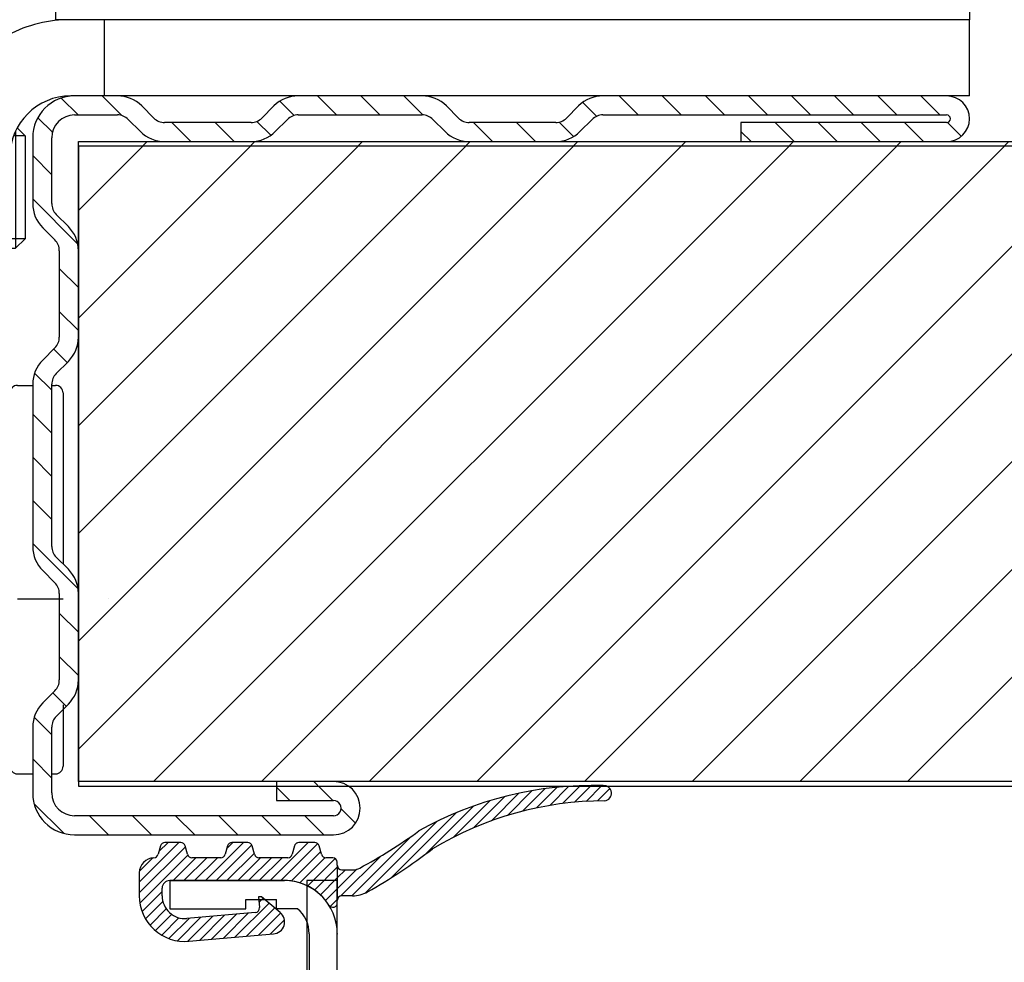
# Model space of a CAD drawing. Header units: millimetres. Extents: x 22865 to 60762, y -18816 to 15611.
# Tile 243 of 256: x 36242.13 to 36248.6, y 5357.52 to 5363.71. Entities that reach past the tile are written whole.
import ezdxf

# ---------------------------------------------------------------- set-up
doc = ezdxf.new("R2010")
doc.units = ezdxf.units.MM
doc.linetypes.add('CENTER_3', pattern=[22, 13, -3, 3, -3])
doc.linetypes.add('PHANTOM', pattern=[13, 10, -1, 0, -1, 0, -1])
for name, color, linetype in [('1', 7, 'Continuous'), ('A_ACHSEN', 7, 'Continuous'), ('A_COSMETICS', 7, 'Continuous'), ('A_RUNDUNGEN', 7, 'Continuous'), ('bramy przemyslowe', 5, 'Continuous'), ('BRO0010102185_PBL3', 7, 'Continuous'), ('BRO0010102342_PBL4', 7, 'Continuous'), ('BRO0010102390_PBL0', 7, 'Continuous'), ('DIN_912-M8X20_PBL1', 7, 'Continuous'), ('WYMIARY', 6, 'Continuous')]:
    doc.layers.add(name, color=color, linetype=linetype)
doc.styles.add('1-100', font='simplex.shx', dxfattribs={"width": 0.8, "height": 15})
doc.dimstyles.new('1-100', dxfattribs={"dimscale": 0.5, "dimtxt": 100, "dimasz": 1, "dimexe": 0.18, "dimexo": 0.0625, "dimgap": 5, "dimtad": 1, "dimdec": 1, "dimzin": 0, "dimdsep": 46, "dimtxsty": '1-100', "dimblk1": 'K', "dimblk2": 'K', "dimsah": 1, "dimcen": 0.09, "dimse1": 1, "dimse2": 1, "dimadec": 0, "dimazin": 0, "dimtfac": 1, "dimtdec": 1, "dimtofl": 0, "dimtmove": 0, "dimatfit": 3, "dimldrblk": 'K', "dimfxl": 0, "dimtolj": 1, "dimtzin": 0, "dimarcsym": 0})
pattern_1 = [(45, (0, 0), (-0.3535533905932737, 0.3535533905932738), [])]

# ---------------------------------------------------------------- blocks, each defined once
blk = doc.blocks.new('K')
for p, q in [((0, -19.11411989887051), (0, 19.11411989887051)), ((-19.11411989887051, 0), (19.11411989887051, 0))]:
    blk.add_line(p, q)
blk.add_circle((0, 0), 2.016107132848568)
blk = doc.blocks.new('*D791')
at = {"layer": 'WYMIARY', "color": 0, "lineweight": -2}
blk.add_line((36244.71645047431, 5384.614779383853), (36593.71645047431, 5384.614779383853), dxfattribs=at)
at = {"layer": 'WYMIARY', "color": 0, "linetype": 'ByBlock', "lineweight": -2, "xscale": 0.5, "yscale": 0.5, "zscale": 0.5, "rotation": 180}
blk.add_blockref('K', (36244.21645047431, 5384.614779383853), dxfattribs=at)
at = {"layer": 'WYMIARY', "color": 0, "linetype": 'ByBlock', "lineweight": -2, "xscale": 0.5, "yscale": 0.5, "zscale": 0.5}
blk.add_blockref('K', (36594.21645047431, 5384.614779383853), dxfattribs=at)
at = {"layer": 'WYMIARY', "color": 0, "insert": (36390.6051721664, 5394.614779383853), "char_height": 15, "attachment_point": 5, "style": '1-100'}
blk.add_mtext('\\A1;350.0', dxfattribs=at)
blk = doc.blocks.new('AS001-Aufsetzstück', base_point=(8795.809777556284, 7791.250453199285))
at = {"layer": 'BRO0010102185_PBL3', "color": 2, "linetype": 'Continuous'}
for p, q in [((9043.19311511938, 6887.916285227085), (8984.19311511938, 6887.916285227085)), ((8986.409929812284, 6882.916285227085), (8986.409929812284, 6887.916285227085)), ((9043.19311511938, 6882.916285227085), (9043.19311511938, 6887.916285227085)), ((8975.19311511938, 6886.916285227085), (8980.19311511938, 6886.916285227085)), ((8975.19311511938, 6834.416285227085), (8975.19311511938, 6886.916285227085)), ((8980.19311511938, 6834.416285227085), (8980.19311511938, 6886.916285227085)), ((9043.19311511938, 6882.916285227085), (8984.19311511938, 6882.916285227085)), ((8975.19311511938, 6856.416285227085), (8980.19311511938, 6856.416285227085)), ((8980.19311511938, 6834.416285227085), (8975.19311511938, 6834.416285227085))]:
    blk.add_line(p, q, dxfattribs=at)
for radius, end in [(9, 117.2218212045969), (4, 180)]:
    blk.add_arc((8984.19311511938, 6878.916285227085), radius, 90, end, dxfattribs=at)
at = {"layer": 'BRO0010102342_PBL4', "color": 2, "linetype": 'Continuous'}
for p, q in [((8980.69311511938, 6863.916285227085), (8981.69311511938, 6863.916285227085)), ((8982.94311511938, 6863.916285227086), (8983.19311511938, 6863.916285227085)), ((8983.69311511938, 6863.416151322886), (8983.69311511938, 6852.184085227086)), ((8945.693115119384, 6857.666285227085), (8946.693115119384, 6858.666285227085)), ((8946.693115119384, 6841.166285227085), (8946.693115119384, 6858.666285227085)), ((8946.993115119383, 6858.666285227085), (8946.693115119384, 6858.666285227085)), ((8952.086892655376, 6858.666285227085), (8950.993115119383, 6858.666285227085)), ((8975.19311511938, 6858.666285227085), (8972.89264453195, 6858.666285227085)), ((8945.693115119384, 6842.166285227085), (8945.693115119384, 6857.666285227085)), ((8983.69311511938, 6842.948485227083), (8983.69311511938, 6838.916285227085)), ((8945.693115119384, 6842.166285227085), (8946.693115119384, 6841.166285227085)), ((8946.993115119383, 6841.166285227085), (8946.693115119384, 6841.166285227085)), ((8952.086892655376, 6841.166285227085), (8950.993115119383, 6841.166285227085)), ((8975.19311511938, 6841.166285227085), (8972.89264453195, 6841.166285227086)), ((8980.69311511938, 6838.416285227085), (8981.69311511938, 6838.416285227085)), ((8982.94311511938, 6838.416285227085), (8983.19311511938, 6838.416285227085))]:
    blk.add_line(p, q, dxfattribs=at)
at = {"layer": 'BRO0010102342_PBL4', "color": 2, "linetype": 'CENTER_3'}
blk.add_line((8942.693115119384, 6849.916285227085), (8986.69311511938, 6849.916285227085), dxfattribs=at)
at = {"layer": 'BRO0010102342_PBL4', "color": 2, "linetype": 'Continuous'}
for centre, start, end in [((8980.69311511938, 6863.416285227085), 90, 180), ((8983.19311511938, 6863.416285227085), 0, 90), ((8980.69311511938, 6838.916285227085), 180, 270), ((8983.19311511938, 6838.916285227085), 270, 0)]:
    blk.add_arc(centre, 0.5, start, end, dxfattribs=at)
for points in [[(8946.993115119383, 6858.666285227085), (8947.28499763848, 6858.604110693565), (8947.578917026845, 6858.551240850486), (8948.283621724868, 6858.46434177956), (8948.993080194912, 6858.434647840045), (8949.702555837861, 6858.464337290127), (8950.40727783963, 6858.551234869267), (8950.701215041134, 6858.604107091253), (8950.993115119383, 6858.666285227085)], [(8950.993115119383, 6841.166285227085), (8950.70121364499, 6841.228463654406), (8950.407275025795, 6841.281336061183), (8949.702550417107, 6841.368233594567), (8948.993072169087, 6841.397922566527), (8948.283615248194, 6841.368228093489), (8947.578912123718, 6841.281328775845), (8947.284995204, 6841.228459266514), (8946.993115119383, 6841.166285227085)]]:
    blk.add_spline(points, degree=3, dxfattribs=at)
at = {"layer": 'BRO0010102390_PBL0', "color": 2, "linetype": 'CENTER_3'}
blk.add_line((8975.19311511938, 6886.416285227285), (8975.19311511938, 6867.416285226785), dxfattribs=at)
at = {"layer": 'BRO0010102390_PBL0', "color": 2, "linetype": 'Continuous'}
for p, q in [((8964.586892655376, 6883.416285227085), (8974.893115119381, 6883.416285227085)), ((8974.893115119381, 6883.416285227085), (8974.893115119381, 6870.416285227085)), ((8974.89311512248, 6883.416285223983), (8975.193115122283, 6883.116285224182)), ((8974.89311512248, 6870.416285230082), (8975.193115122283, 6870.716285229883)), ((8972.807920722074, 6870.416285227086), (8974.893115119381, 6870.416285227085))]:
    blk.add_line(p, q, dxfattribs=at)
at = {"layer": 'DIN_912-M8X20_PBL1', "color": 2, "linetype": 'Continuous'}
for p, q in [((8953.193115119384, 6882.616285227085), (8953.993115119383, 6883.416285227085)), ((8953.993115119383, 6883.416285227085), (8953.993115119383, 6870.416285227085)), ((8953.993115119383, 6883.416285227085), (8964.586892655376, 6883.416285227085)), ((8953.193115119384, 6882.616285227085), (8953.193115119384, 6871.216285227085)), ((8981.19311511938, 6880.291285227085), (8980.671548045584, 6880.812852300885)), ((8981.19311511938, 6880.291285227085), (8980.438631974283, 6880.291285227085)), ((8980.56811511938, 6880.606211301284), (8980.56811511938, 6872.916285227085)), ((8981.19311511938, 6880.291285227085), (8981.19311511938, 6873.541285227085)), ((8981.19311511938, 6873.541285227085), (8980.19311511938, 6873.541285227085)), ((8981.19311511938, 6873.541285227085), (8980.56811511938, 6872.916285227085)), ((8980.19311511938, 6872.916285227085), (8980.56811511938, 6872.916285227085)), ((8953.193115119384, 6871.216285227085), (8953.993115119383, 6870.416285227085)), ((8953.993115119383, 6870.416285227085), (8954.472087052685, 6870.416285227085))]:
    blk.add_line(p, q, dxfattribs=at)
blk = doc.blocks.new('Zarge-135', base_point=(5874.240130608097, 5619.23456912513))
at = {"color": 2, "linetype": 'Continuous'}
for p, q in [((6058.706415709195, 4662.19330238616), (6058.706415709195, 4660.343302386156)), ((6066.206415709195, 4662.19330238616), (6058.706415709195, 4662.19330238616)), ((6063.706415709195, 4660.943302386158), (6065.706415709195, 4660.943302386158)), ((6063.706415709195, 4660.343302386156), (6063.706415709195, 4660.943302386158)), ((6065.706415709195, 4660.343302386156), (6065.706415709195, 4660.943302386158)), ((6058.706415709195, 4660.343302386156), (6063.706415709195, 4660.343302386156)), ((6067.08482058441, 4660.343302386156), (6065.706415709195, 4660.343302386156)), ((6067.856415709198, 4658.69330238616), (6067.856415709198, 4646.19330238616)), ((6069.706415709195, 4645.69330238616), (6069.706415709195, 4658.69330238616))]:
    blk.add_line(p, q, dxfattribs=at)
for centre, radius, end in [((6066.206415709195, 4658.69330238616), 3.5, 90), ((6065.706415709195, 4658.69330238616), 2.150000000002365, 50.12472264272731)]:
    blk.add_arc(centre, radius, 0, end, dxfattribs=at)
at = {"color": 2}
for p in [(6066.206415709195, 4662.19330238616), (6069.706415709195, 4658.69330238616)]:
    blk.add_point(p, dxfattribs=at)
blk = doc.blocks.new('HG084-Seitendichtung', base_point=(5685.07024304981, 5375.708528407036))
at = {"linetype": 'Continuous'}
h = blk.add_hatch(dxfattribs=at)
h.set_pattern_fill('_USER', color=2, scale=0.5, angle=45, pattern_type=0)
h.set_pattern_definition(pattern_1)
edge = h.paths.add_edge_path()
edge.add_arc((6067.186613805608, 4664.393302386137), 0.2999999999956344, 90, 165.000000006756)
edge.add_line((6066.896836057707, 4664.470948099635), (6066.748046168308, 4663.915656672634))
edge.add_arc((6066.458268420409, 4663.993302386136), 0.3000000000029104, 269.9999999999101, 345.00000000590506, ccw=False)
edge.add_line((6066.458268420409, 4663.693302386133), (6064.554562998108, 4663.693302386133))
edge.add_arc((6064.554562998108, 4663.993302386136), 0.3000000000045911, 194.999999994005, 270, ccw=False)
edge.add_line((6064.264785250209, 4663.915656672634), (6064.115995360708, 4664.470948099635))
edge.add_arc((6063.826217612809, 4664.393302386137), 0.3000000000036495, 14.99999999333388, 89.99999999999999)
edge.add_line((6063.826217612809, 4664.693302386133), (6062.786613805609, 4664.693302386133))
edge.add_arc((6062.786613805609, 4664.393302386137), 0.2999999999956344, 90, 165.0000000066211)
edge.add_line((6062.49683605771, 4664.470948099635), (6062.348046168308, 4663.915656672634))
edge.add_arc((6062.058268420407, 4663.993302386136), 0.3000000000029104, 269.99999999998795, 345.00000000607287, ccw=False)
edge.add_line((6062.058268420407, 4663.693302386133), (6060.154562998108, 4663.693302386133))
edge.add_arc((6060.154562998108, 4663.993302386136), 0.3000000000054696, 194.99999999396, 270, ccw=False)
edge.add_line((6059.864785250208, 4663.915656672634), (6059.715995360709, 4664.470948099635))
edge.add_arc((6059.42621761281, 4664.393302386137), 0.300000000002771, 14.99999999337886, 90)
edge.add_line((6059.42621761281, 4664.693302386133), (6058.386613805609, 4664.693302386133))
edge.add_arc((6058.386613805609, 4664.393302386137), 0.2999999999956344, 90, 165.000000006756)
edge.add_line((6058.096836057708, 4664.470948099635), (6057.947804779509, 4663.914755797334))
edge.add_arc((6057.658027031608, 4663.992401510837), 0.2999999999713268, 272.1331596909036, 345.0000000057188, ccw=False)
edge.add_arc((6057.706415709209, 4662.693302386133), 1.000000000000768, 92.13315969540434, 180)
edge.add_line((6056.706415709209, 4662.693302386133), (6056.706415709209, 4661.193302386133))
edge.add_arc((6059.706415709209, 4661.193302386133), 3, 180, 275.0000000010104)
edge.add_line((6059.967882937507, 4658.204718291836), (6065.515321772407, 4658.690056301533))
edge.add_arc((6065.445597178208, 4659.487012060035), 0.800000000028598, 274.999999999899, 49.99999999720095)
edge.add_line((6065.959827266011, 4660.099847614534), (6064.730967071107, 4661.130983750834))
edge.add_line((6064.730967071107, 4661.130983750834), (6064.531728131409, 4661.113552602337))
edge.add_line((6064.531728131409, 4661.113552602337), (6064.592737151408, 4660.416216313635))
edge.add_arc((6064.293878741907, 4660.390069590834), 0.3000000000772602, 275.0000000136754, 4.999999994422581, ccw=False)
edge.add_line((6064.320025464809, 4660.091211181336), (6059.837149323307, 4659.699010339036))
edge.add_arc((6059.706415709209, 4661.193302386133), 1.5, 179.9999999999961, 274.999999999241, ccw=False)
edge.add_line((6058.206415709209, 4661.193302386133), (6058.206415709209, 4661.693302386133))
edge.add_arc((6058.706415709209, 4661.693302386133), 0.5, 90, 180, ccw=False)
edge.add_line((6058.706415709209, 4662.193302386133), (6066.206415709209, 4662.193302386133))
edge.add_arc((6066.206415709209, 4658.693302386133), 3.500000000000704, 32.6368975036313, 90, ccw=False)
edge.add_arc((6069.406415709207, 4660.742692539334), 0.3000000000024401, 212.636897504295, 0)
edge.add_line((6069.706415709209, 4660.742692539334), (6069.706415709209, 4660.893302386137))
edge.add_line((6069.706415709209, 4660.893302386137), (6069.706415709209, 4663.193302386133))
edge.add_line((6069.706415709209, 4663.193302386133), (6069.706415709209, 4663.393302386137))
edge.add_arc((6069.406415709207, 4663.393302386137), 0.3000000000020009, 0, 90)
edge.add_line((6069.406415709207, 4663.693302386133), (6068.954562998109, 4663.693302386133))
edge.add_arc((6068.954562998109, 4663.993302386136), 0.3000000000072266, 194.9999999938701, 270, ccw=False)
edge.add_line((6068.664785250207, 4663.915656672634), (6068.515995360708, 4664.470948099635))
edge.add_arc((6068.226217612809, 4664.393302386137), 0.3000000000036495, 14.99999999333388, 89.99999999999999)
edge.add_line((6068.226217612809, 4664.693302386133), (6067.186613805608, 4664.693302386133))
at = {"layer": '1', "linetype": 'Continuous'}
h = blk.add_hatch(dxfattribs=at)
h.set_pattern_fill('_USER', color=2, scale=0.5, angle=45, pattern_type=0)
h.set_pattern_definition(pattern_1)
edge = h.paths.add_edge_path()
edge.add_arc((6087.206415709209, 4667.922913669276), 0.4999999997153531, 277.0050837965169, 94.76483495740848, ccw=False)
edge.add_arc((6087.316130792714, 4645.358527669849), 22.06817214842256, 90.12653476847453, 120.9646809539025)
edge.add_arc((6055.102740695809, 4691.131185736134), 33.99999999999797, 299.183932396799, 307.84322998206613, ccw=False)
edge.add_arc((6070.706415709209, 4663.193302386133), 2, 270.00000000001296, 299.18393239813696, ccw=False)
edge.add_line((6070.706415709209, 4661.193302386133), (6070.006415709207, 4661.193302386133))
edge.add_arc((6070.006415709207, 4660.893302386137), 0.2999999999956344, 90, 180)
edge.add_line((6069.706415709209, 4660.893302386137), (6069.706415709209, 4663.193302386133))
edge.add_arc((6070.006415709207, 4663.193302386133), 0.2999999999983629, 180, 270)
edge.add_line((6070.006415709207, 4662.893302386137), (6070.706415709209, 4662.893302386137))
edge.add_arc((6070.706415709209, 4663.893302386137), 1, 270, 298.2425465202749)
edge.add_arc((6055.090648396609, 4692.964728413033), 33.99999999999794, 298.2425465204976, 305.9710407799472)
edge.add_arc((6086.43633114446, 4645.264323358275), 23.16832017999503, 88.19797872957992, 119.40418455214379, ccw=False)
at = {"color": 2, "linetype": 'Continuous'}
for p, q in [((6056.706415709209, 4662.693302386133), (6056.706415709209, 4661.193302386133)), ((6058.706415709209, 4662.193302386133), (6066.206415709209, 4662.193302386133)), ((6058.206415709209, 4661.193302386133), (6058.206415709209, 4661.693302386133)), ((6064.730967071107, 4661.130983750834), (6064.531728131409, 4661.113552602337)), ((6064.531728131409, 4661.113552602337), (6064.592737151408, 4660.416216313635)), ((6065.959827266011, 4660.099847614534), (6064.730967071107, 4661.130983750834)), ((6064.320025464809, 4660.091211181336), (6059.837149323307, 4659.699010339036)), ((6059.967882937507, 4658.204718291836), (6065.515321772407, 4658.690056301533))]:
    blk.add_line(p, q, dxfattribs=at)
for centre, radius, start, end in [((6058.706415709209, 4661.693302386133), 0.5, 90, 180), ((6066.206415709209, 4658.693302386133), 3.500000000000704, 32.63689750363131, 90), ((6059.706415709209, 4661.193302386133), 3, 180, 275.0000000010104), ((6059.706415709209, 4661.193302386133), 1.5, 180, 274.9999999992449), ((6069.406415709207, 4660.742692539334), 0.3000000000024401, 212.636897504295, 0), ((6064.293878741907, 4660.390069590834), 0.3000000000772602, 275.0000000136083, 4.999999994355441), ((6065.445597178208, 4659.487012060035), 0.800000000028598, 274.999999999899, 49.99999999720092)]:
    blk.add_arc(centre, radius, start, end, dxfattribs=at)
at = {"layer": '1', "color": 2, "linetype": 'Continuous'}
for centre, radius, start, end in [((6086.43633114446, 4645.264323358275), 23.16832017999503, 88.19797872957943, 119.4041845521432), ((6087.206415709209, 4667.922913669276), 0.4999999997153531, 277.0050837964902, 94.76483495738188), ((6087.316130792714, 4645.358527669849), 22.06817214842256, 90.12653476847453, 120.9646809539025)]:
    blk.add_arc(centre, radius, start, end, dxfattribs=at)
at = {"layer": 'A_ACHSEN', "color": 2, "linetype": 'Continuous'}
for p, q in [((6070.006415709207, 4662.893302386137), (6070.706415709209, 4662.893302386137)), ((6070.706415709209, 4661.193302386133), (6070.006415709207, 4661.193302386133)), ((6069.706415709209, 4660.742692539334), (6069.706415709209, 4660.893302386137))]:
    blk.add_line(p, q, dxfattribs=at)
for centre, radius, start, end in [((6055.090648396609, 4692.964728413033), 33.99999999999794, 298.2425465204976, 305.9710407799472), ((6055.102740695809, 4691.131185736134), 33.99999999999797, 299.1839323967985, 307.8432299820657), ((6070.006415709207, 4663.193302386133), 0.2999999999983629, 180, 270), ((6070.006415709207, 4660.893302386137), 0.2999999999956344, 90, 180), ((6070.706415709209, 4663.193302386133), 2, 270, 299.1839323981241)]:
    blk.add_arc(centre, radius, start, end, dxfattribs=at)
at = {"layer": 'A_COSMETICS', "color": 2, "linetype": 'Continuous'}
blk.add_line((6069.706415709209, 4663.193302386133), (6069.706415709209, 4660.893302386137), dxfattribs=at)
blk.add_arc((6070.706415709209, 4663.893302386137), 1, 270, 298.2425465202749, dxfattribs=at)
at = {"layer": 'A_RUNDUNGEN', "color": 2, "linetype": 'Continuous'}
for p, q in [((6058.096836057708, 4664.470948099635), (6057.947804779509, 4663.914755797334)), ((6059.42621761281, 4664.693302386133), (6058.386613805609, 4664.693302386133)), ((6059.864785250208, 4663.915656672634), (6059.715995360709, 4664.470948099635)), ((6062.49683605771, 4664.470948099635), (6062.348046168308, 4663.915656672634)), ((6063.826217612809, 4664.693302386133), (6062.786613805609, 4664.693302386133)), ((6064.264785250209, 4663.915656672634), (6064.115995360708, 4664.470948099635)), ((6066.896836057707, 4664.470948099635), (6066.748046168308, 4663.915656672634)), ((6068.226217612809, 4664.693302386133), (6067.186613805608, 4664.693302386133)), ((6068.664785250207, 4663.915656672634), (6068.515995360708, 4664.470948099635)), ((6062.058268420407, 4663.693302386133), (6060.154562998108, 4663.693302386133)), ((6066.458268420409, 4663.693302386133), (6064.554562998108, 4663.693302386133)), ((6069.406415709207, 4663.693302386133), (6068.954562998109, 4663.693302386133)), ((6069.706415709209, 4663.193302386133), (6069.706415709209, 4663.393302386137))]:
    blk.add_line(p, q, dxfattribs=at)
for centre, radius, start, end in [((6058.386613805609, 4664.393302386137), 0.2999999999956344, 90, 165.000000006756), ((6059.42621761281, 4664.393302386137), 0.300000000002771, 14.99999999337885, 90), ((6062.786613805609, 4664.393302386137), 0.2999999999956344, 90, 165.0000000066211), ((6063.826217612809, 4664.393302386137), 0.3000000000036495, 14.99999999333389, 90), ((6067.186613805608, 4664.393302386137), 0.2999999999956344, 90, 165.000000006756), ((6068.226217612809, 4664.393302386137), 0.3000000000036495, 14.99999999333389, 90), ((6057.706415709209, 4662.693302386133), 1.000000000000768, 92.13315969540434, 180), ((6057.658027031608, 4663.992401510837), 0.2999999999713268, 272.1331596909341, 345.0000000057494), ((6060.154562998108, 4663.993302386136), 0.3000000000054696, 194.99999999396, 270), ((6062.058268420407, 4663.993302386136), 0.3000000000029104, 270, 345.0000000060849), ((6064.554562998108, 4663.993302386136), 0.3000000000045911, 194.999999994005, 270), ((6066.458268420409, 4663.993302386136), 0.3000000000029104, 270, 345.000000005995), ((6068.954562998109, 4663.993302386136), 0.3000000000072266, 194.9999999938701, 270), ((6069.406415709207, 4663.393302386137), 0.3000000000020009, 0, 90)]:
    blk.add_arc(centre, radius, start, end, dxfattribs=at)
blk = doc.blocks.new('Zargenquerschnitt_IND60', base_point=(5674.718100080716, 5506.595076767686))
for name, p in [('Zarge-135', (6586.440130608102, 5715.834569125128)), ('HG084-Seitendichtung', (6397.270243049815, 5472.308528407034))]:
    blk.add_blockref(name, p)
blk = doc.blocks.new('RH028-Rollenhalter_____Industrietore_30', base_point=(3877.937896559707, 1046.903449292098))
at = {"layer": '1', "color": 2, "linetype": 'Continuous'}
for p, q in [((6034.492129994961, 564.0082024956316), (6094.492129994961, 564.0082024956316)), ((6034.492129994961, 564.0082024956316), (6034.492129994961, 542.4582024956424)), ((6094.492129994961, 564.0082024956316), (6094.492129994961, 542.4582024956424)), ((6094.492129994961, 544.908202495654), (6034.492129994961, 544.908202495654)), ((6094.492129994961, 542.4582024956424), (6034.492129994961, 542.4582024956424))]:
    blk.add_line(p, q, dxfattribs=at)
at = {"layer": '1', "color": 2, "linetype": 'PHANTOM'}
blk.add_line((6096.492129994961, 554.4582024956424), (6032.492129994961, 554.4582024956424), dxfattribs=at)
blk = doc.blocks.new('Laufrolle', base_point=(7543.918858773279, 4508.193302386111))
blk.add_blockref('RH028-Rollenhalter_____Industrietore_30', (3894.652182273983, 5223.138549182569))
blk = doc.blocks.new('feste-Laufrolle', base_point=(7466.729115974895, 4427.190187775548))
at = {"layer": '1'}
blk.add_blockref('Laufrolle', (7543.918858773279, 4508.193302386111), dxfattribs=at)
blk = doc.blocks.new('Endwinkel-Profil', base_point=(58048.38294622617, -47824.03092419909))
at = {"layer": '1', "linetype": 'Continuous'}
h = blk.add_hatch(dxfattribs=at)
h.set_pattern_fill('CUSTOM0', color=2, scale=2, angle=135, pattern_type=2)
h.set_pattern_definition([(135, (1.818989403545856e-12, 3.637978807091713e-12), (-2.220446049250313e-16, -2.82842712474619), [])])
edge = h.paths.add_edge_path()
edge.add_arc((30721.84732859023, -23327.40612161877), 0.999995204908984, 180.0006632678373, 225.0006632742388)
edge.add_line((30721.14023338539, -23328.11323319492), (30721.93833338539, -23328.91133319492))
edge.add_arc((30720.34732649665, -23330.50231656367), 2.250006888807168, 359.99957649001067, 44.999576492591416, ccw=False)
edge.add_line((30722.59733338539, -23330.50233319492), (30722.59733338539, -23336.17393319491))
edge.add_arc((30720.34732649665, -23336.17394982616), 2.250006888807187, 315.0004235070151, 0.00042350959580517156, ccw=False)
edge.add_line((30721.93833338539, -23337.76493319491), (30721.14023338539, -23338.56303319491))
edge.add_arc((30721.84732859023, -23339.27014477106), 0.9999952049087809, 134.9993367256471, 179.9993367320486)
edge.add_line((30720.84733338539, -23339.27013319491), (30720.84733338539, -23349.90613319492))
edge.add_arc((30721.84732859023, -23349.90612161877), 0.999995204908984, 180.0006632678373, 225.0006632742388)
edge.add_line((30721.14023338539, -23350.61323319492), (30721.93833338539, -23351.41133319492))
edge.add_arc((30720.34732649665, -23353.00231656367), 2.250006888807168, 359.99957649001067, 44.999576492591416, ccw=False)
edge.add_line((30722.59733338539, -23353.00233319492), (30722.59733338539, -23358.67393319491))
edge.add_arc((30720.34732649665, -23358.67394982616), 2.250006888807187, 315.0004235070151, 0.00042350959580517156, ccw=False)
edge.add_line((30721.93833338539, -23360.26493319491), (30721.14023338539, -23361.06303319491))
edge.add_arc((30721.84732859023, -23361.77014477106), 0.9999952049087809, 134.9993367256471, 179.9993367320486)
edge.add_line((30720.84733338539, -23361.77013319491), (30720.84733338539, -23366.08813319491))
edge.add_arc((30722.34733338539, -23366.08813319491), 1.5, 180, 270)
edge.add_line((30722.34733338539, -23367.58813319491), (30739.34733338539, -23367.58813319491))
edge.add_arc((30739.34733338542, -23367.08813319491), 0.5, 269.9999999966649, 89.99999999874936)
edge.add_line((30739.34733338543, -23366.58813319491), (30735.59733338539, -23366.58813319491))
edge.add_line((30735.59733338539, -23366.58813319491), (30735.59733338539, -23365.33813319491))
edge.add_line((30735.59733338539, -23365.33813319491), (30739.34733338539, -23365.33813319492))
edge.add_arc((30739.34733338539, -23367.08813319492), 1.749999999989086, 270, 90, ccw=False)
edge.add_line((30739.34733338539, -23368.83813319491), (30722.34733338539, -23368.83813319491))
edge.add_arc((30722.34733338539, -23366.08813319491), 2.75, 180, 270, ccw=False)
edge.add_line((30719.59733338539, -23366.08813319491), (30719.59733338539, -23361.77013319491))
edge.add_arc((30721.84734027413, -23361.77011656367), 2.250006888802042, 135.0004235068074, 180.0004235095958, ccw=False)
edge.add_line((30720.2563333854, -23360.17913319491), (30721.0544333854, -23359.38103319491))
edge.add_arc((30720.34733818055, -23358.67392161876), 0.9999952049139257, 314.9993367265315, 359.9993367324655)
edge.add_line((30721.34733338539, -23358.67393319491), (30721.34733338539, -23353.00233319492))
edge.add_arc((30720.34733818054, -23353.00234477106), 0.9999952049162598, 0.0006632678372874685, 45.00066327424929)
edge.add_line((30721.0544333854, -23352.29523319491), (30720.2563333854, -23351.49713319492))
edge.add_arc((30721.84734027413, -23349.90614982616), 2.25000688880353, 179.999576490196, 224.9995764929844, ccw=False)
edge.add_line((30719.59733338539, -23349.90613319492), (30719.59733338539, -23339.27013319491))
edge.add_arc((30721.84734027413, -23339.27011656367), 2.250006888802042, 135.0004235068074, 180.0004235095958, ccw=False)
edge.add_line((30720.2563333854, -23337.67913319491), (30721.0544333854, -23336.88103319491))
edge.add_arc((30720.34733818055, -23336.17392161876), 0.9999952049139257, 314.9993367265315, 359.9993367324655)
edge.add_line((30721.34733338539, -23336.17393319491), (30721.34733338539, -23330.50233319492))
edge.add_arc((30720.34733818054, -23330.50234477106), 0.9999952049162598, 0.0006632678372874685, 45.00066327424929)
edge.add_line((30721.0544333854, -23329.79523319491), (30720.2563333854, -23328.99713319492))
edge.add_arc((30721.84734027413, -23327.40614982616), 2.25000688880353, 179.999576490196, 224.9995764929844, ccw=False)
edge.add_line((30719.59733338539, -23327.40613319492), (30719.59733338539, -23323.08813319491))
edge.add_arc((30722.34733338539, -23323.08813319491), 2.75, 90, 180, ccw=False)
edge.add_line((30722.34733338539, -23320.33813319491), (30725.1653333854, -23320.33813319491))
edge.add_arc((30725.16535001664, -23322.58814008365), 2.250006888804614, 45.000423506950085, 90.00042350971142, ccw=False)
edge.add_line((30726.7563333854, -23320.99713319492), (30727.5544333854, -23321.79523319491))
edge.add_arc((30728.26154496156, -23321.08813799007), 0.9999952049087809, 224.9993367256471, 269.9993367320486)
edge.add_line((30728.2615333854, -23322.08813319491), (30733.93313338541, -23322.08813319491))
edge.add_arc((30733.93312180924, -23321.08813799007), 0.9999952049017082, 270.0006632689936, 315.0006632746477)
edge.add_line((30734.64023338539, -23321.79523319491), (30735.43833338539, -23320.99713319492))
edge.add_arc((30737.02931675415, -23322.58814008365), 2.25000688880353, 89.99957649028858, 134.9995764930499, ccw=False)
edge.add_line((30737.02933338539, -23320.33813319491), (30745.1653333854, -23320.33813319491))
edge.add_arc((30745.16535001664, -23322.58814008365), 2.250006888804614, 45.000423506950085, 90.00042350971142, ccw=False)
edge.add_line((30746.7563333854, -23320.99713319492), (30747.5544333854, -23321.79523319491))
edge.add_arc((30748.26154496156, -23321.08813799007), 0.9999952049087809, 224.9993367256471, 269.9993367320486)
edge.add_line((30748.2615333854, -23322.08813319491), (30753.93313338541, -23322.08813319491))
edge.add_arc((30753.93312180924, -23321.08813799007), 0.9999952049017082, 270.0006632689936, 315.0006632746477)
edge.add_line((30754.64023338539, -23321.79523319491), (30755.43833338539, -23320.99713319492))
edge.add_arc((30757.02931675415, -23322.58814008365), 2.25000688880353, 89.99957649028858, 134.9995764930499, ccw=False)
edge.add_line((30757.02933338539, -23320.33813319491), (30779.59733338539, -23320.33813319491))
edge.add_arc((30779.59733338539, -23321.83813319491), 1.5, 270, 90, ccw=False)
edge.add_line((30779.59733338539, -23323.33813319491), (30766.09733338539, -23323.33813319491))
edge.add_line((30766.09733338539, -23323.33813319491), (30766.09733338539, -23322.08813319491))
edge.add_line((30766.09733338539, -23322.08813319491), (30779.59733338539, -23322.08813319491))
edge.add_arc((30779.59733338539, -23321.83813319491), 0.25, 270, 90)
edge.add_line((30779.59733338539, -23321.58813319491), (30757.02933338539, -23321.58813319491))
edge.add_arc((30757.02934496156, -23322.58812839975), 0.9999952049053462, 90.00066326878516, 135.0006632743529)
edge.add_line((30756.32223338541, -23321.88103319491), (30755.52413338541, -23322.67913319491))
edge.add_arc((30753.93315001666, -23321.08812630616), 2.250006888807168, 269.99957649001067, 314.99957649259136, ccw=False)
edge.add_line((30753.93313338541, -23323.33813319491), (30748.2615333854, -23323.33813319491))
edge.add_arc((30748.26151675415, -23321.08812630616), 2.250006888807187, 225.0004235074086, 270.00042350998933, ccw=False)
edge.add_line((30746.6705333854, -23322.67913319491), (30745.8724333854, -23321.88103319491))
edge.add_arc((30745.16532180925, -23322.58812839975), 0.9999952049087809, 44.99933672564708, 89.99933673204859)
edge.add_line((30745.1653333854, -23321.58813319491), (30737.02933338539, -23321.58813319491))
edge.add_arc((30737.02934496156, -23322.58812839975), 0.9999952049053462, 90.00066326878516, 135.0006632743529)
edge.add_line((30736.32223338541, -23321.88103319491), (30735.52413338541, -23322.67913319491))
edge.add_arc((30733.93315001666, -23321.08812630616), 2.250006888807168, 269.99957649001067, 314.99957649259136, ccw=False)
edge.add_line((30733.93313338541, -23323.33813319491), (30728.2615333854, -23323.33813319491))
edge.add_arc((30728.26151675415, -23321.08812630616), 2.250006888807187, 225.0004235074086, 270.00042350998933, ccw=False)
edge.add_line((30726.6705333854, -23322.67913319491), (30725.8724333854, -23321.88103319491))
edge.add_arc((30725.16532180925, -23322.58812839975), 0.9999952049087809, 44.99933672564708, 89.99933673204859)
edge.add_line((30725.1653333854, -23321.58813319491), (30722.34733338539, -23321.58813319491))
edge.add_arc((30722.34733338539, -23323.08813319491), 1.5, 90, 180)
edge.add_line((30720.84733338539, -23323.08813319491), (30720.84733338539, -23327.40613319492))
h = blk.add_hatch(dxfattribs=at)
h.set_pattern_fill('_USER', color=2, scale=5, angle=45, pattern_type=0)
h.set_pattern_definition([(45, (0, 0), (-3.535533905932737, 3.535533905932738), [])])
edge = h.paths.add_edge_path()
edge.add_spline(control_points=[(30883.58556128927, -23323.33813319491), (30882.6270491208, -23330.22459783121), (30880.68641466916, -23344.16715495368), (30881.45592507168, -23358.22413380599), (30881.84536128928, -23365.33813319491)], knot_values=[0, 0, 0, 0, 20.80548482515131, 42.12345171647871, 42.12345171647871, 42.12345171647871, 42.12345171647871], degree=3, periodic=0)
edge.add_line((30881.84536128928, -23365.33813319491), (30722.59733338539, -23365.3381331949))
edge.add_line((30722.59733338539, -23365.3381331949), (30722.59733338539, -23323.3381331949))
edge.add_line((30722.59733338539, -23323.3381331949), (30883.58556128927, -23323.33813319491))
at = {"color": 2, "linetype": 'Continuous'}
for p, q in [((30725.1653333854, -23320.33813319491), (30722.34733338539, -23320.33813319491)), ((30745.1653333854, -23320.33813319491), (30737.02933338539, -23320.33813319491)), ((30779.59733338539, -23320.33813319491), (30757.02933338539, -23320.33813319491)), ((30727.5544333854, -23321.79523319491), (30726.7563333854, -23320.99713319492)), ((30735.43833338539, -23320.99713319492), (30734.64023338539, -23321.79523319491)), ((30747.5544333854, -23321.79523319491), (30746.7563333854, -23320.99713319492)), ((30755.43833338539, -23320.99713319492), (30754.64023338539, -23321.79523319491)), ((30722.34733338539, -23321.58813319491), (30725.1653333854, -23321.58813319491)), ((30725.8724333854, -23321.88103319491), (30726.6705333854, -23322.67913319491)), ((30733.93313338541, -23322.08813319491), (30728.2615333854, -23322.08813319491)), ((30735.52413338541, -23322.67913319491), (30736.32223338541, -23321.88103319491)), ((30737.02933338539, -23321.58813319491), (30745.1653333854, -23321.58813319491)), ((30745.8724333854, -23321.88103319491), (30746.6705333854, -23322.67913319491)), ((30753.93313338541, -23322.08813319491), (30748.2615333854, -23322.08813319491)), ((30755.52413338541, -23322.67913319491), (30756.32223338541, -23321.88103319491)), ((30757.02933338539, -23321.58813319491), (30779.59733338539, -23321.58813319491)), ((30766.09733338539, -23322.08813319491), (30766.09733338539, -23323.33813319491)), ((30779.59733338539, -23322.08813319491), (30766.09733338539, -23322.08813319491)), ((30719.59733338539, -23323.08813319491), (30719.59733338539, -23327.40613319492)), ((30720.84733338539, -23327.40613319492), (30720.84733338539, -23323.08813319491)), ((30722.59733338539, -23365.3381331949), (30722.59733338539, -23323.3381331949)), ((30722.59733338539, -23323.3381331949), (30883.58556128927, -23323.33813319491)), ((30728.2615333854, -23323.33813319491), (30733.93313338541, -23323.33813319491)), ((30748.2615333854, -23323.33813319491), (30753.93313338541, -23323.33813319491)), ((30766.09733338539, -23323.33813319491), (30779.59733338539, -23323.33813319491)), ((30721.93833338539, -23328.91133319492), (30721.14023338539, -23328.11323319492)), ((30720.2563333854, -23328.99713319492), (30721.0544333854, -23329.79523319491)), ((30721.34733338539, -23330.50233319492), (30721.34733338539, -23336.17393319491)), ((30722.59733338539, -23336.17393319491), (30722.59733338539, -23330.50233319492)), ((30721.0544333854, -23336.88103319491), (30720.2563333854, -23337.67913319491)), ((30721.14023338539, -23338.56303319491), (30721.93833338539, -23337.76493319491)), ((30719.59733338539, -23339.27013319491), (30719.59733338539, -23349.90613319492)), ((30720.84733338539, -23349.90613319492), (30720.84733338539, -23339.27013319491)), ((30721.93833338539, -23351.41133319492), (30721.14023338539, -23350.61323319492)), ((30720.2563333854, -23351.49713319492), (30721.0544333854, -23352.29523319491)), ((30721.34733338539, -23353.00233319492), (30721.34733338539, -23358.67393319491)), ((30722.59733338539, -23358.67393319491), (30722.59733338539, -23353.00233319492)), ((30721.0544333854, -23359.38103319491), (30720.2563333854, -23360.17913319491)), ((30721.14023338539, -23361.06303319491), (30721.93833338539, -23360.26493319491)), ((30719.59733338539, -23361.77013319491), (30719.59733338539, -23366.08813319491)), ((30720.84733338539, -23366.08813319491), (30720.84733338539, -23361.77013319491)), ((30881.84536128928, -23365.33813319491), (30722.59733338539, -23365.3381331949)), ((30735.59733338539, -23365.33813319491), (30735.59733338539, -23366.58813319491)), ((30739.34733338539, -23365.33813319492), (30735.59733338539, -23365.33813319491)), ((30735.59733338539, -23366.58813319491), (30739.34733338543, -23366.58813319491)), ((30739.34733338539, -23367.58813319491), (30722.34733338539, -23367.58813319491)), ((30722.34733338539, -23368.83813319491), (30739.34733338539, -23368.83813319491))]:
    blk.add_line(p, q, dxfattribs=at)
for centre, radius, start, end in [((30722.34733338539, -23323.08813319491), 2.75, 90, 180), ((30725.16535001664, -23322.58814008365), 2.250006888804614, 45.00042350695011, 90.00042350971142), ((30737.02931675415, -23322.58814008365), 2.25000688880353, 89.9995764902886, 134.9995764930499), ((30745.16535001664, -23322.58814008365), 2.250006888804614, 45.00042350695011, 90.00042350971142), ((30757.02931675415, -23322.58814008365), 2.25000688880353, 89.9995764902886, 134.9995764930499), ((30779.59733338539, -23321.83813319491), 1.5, 270, 90), ((30722.34733338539, -23323.08813319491), 1.5, 90, 180), ((30725.16532180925, -23322.58812839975), 0.9999952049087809, 44.99933672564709, 89.9993367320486), ((30728.26154496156, -23321.08813799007), 0.9999952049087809, 224.9993367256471, 269.9993367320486), ((30733.93312180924, -23321.08813799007), 0.9999952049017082, 270.0006632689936, 315.0006632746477), ((30737.02934496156, -23322.58812839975), 0.9999952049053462, 90.00066326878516, 135.0006632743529), ((30745.16532180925, -23322.58812839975), 0.9999952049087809, 44.99933672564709, 89.9993367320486), ((30748.26154496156, -23321.08813799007), 0.9999952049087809, 224.9993367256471, 269.9993367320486), ((30753.93312180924, -23321.08813799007), 0.9999952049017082, 270.0006632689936, 315.0006632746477), ((30757.02934496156, -23322.58812839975), 0.9999952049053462, 90.00066326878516, 135.0006632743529), ((30779.59733338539, -23321.83813319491), 0.25, 270, 90), ((30728.26151675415, -23321.08812630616), 2.250006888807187, 225.0004235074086, 270.0004235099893), ((30733.93315001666, -23321.08812630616), 2.250006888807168, 269.9995764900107, 314.9995764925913), ((30748.26151675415, -23321.08812630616), 2.250006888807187, 225.0004235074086, 270.0004235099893), ((30753.93315001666, -23321.08812630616), 2.250006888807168, 269.9995764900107, 314.9995764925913), ((30721.84734027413, -23327.40614982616), 2.25000688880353, 179.999576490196, 224.9995764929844), ((30721.84732859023, -23327.40612161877), 0.999995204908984, 180.0006632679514, 225.0006632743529), ((30720.34732649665, -23330.50231656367), 2.250006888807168, 359.9995764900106, 44.99957649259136), ((30720.34733818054, -23330.50234477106), 0.9999952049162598, 0.0006632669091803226, 45.00066327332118), ((30720.34733818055, -23336.17392161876), 0.9999952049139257, 314.9993367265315, 359.9993367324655), ((30720.34732649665, -23336.17394982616), 2.250006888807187, 315.0004235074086, 0.0004235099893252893), ((30721.84734027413, -23339.27011656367), 2.250006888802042, 135.0004235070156, 180.000423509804), ((30721.84732859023, -23339.27014477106), 0.9999952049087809, 134.9993367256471, 179.9993367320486), ((30721.84734027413, -23349.90614982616), 2.25000688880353, 179.999576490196, 224.9995764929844), ((30721.84732859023, -23349.90612161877), 0.999995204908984, 180.0006632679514, 225.0006632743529), ((30720.34732649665, -23353.00231656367), 2.250006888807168, 359.9995764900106, 44.99957649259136), ((30720.34733818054, -23353.00234477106), 0.9999952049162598, 0.0006632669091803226, 45.00066327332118), ((30720.34733818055, -23358.67392161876), 0.9999952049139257, 314.9993367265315, 359.9993367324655), ((30720.34732649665, -23358.67394982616), 2.250006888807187, 315.0004235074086, 0.0004235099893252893), ((30721.84734027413, -23361.77011656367), 2.250006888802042, 135.0004235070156, 180.000423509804), ((30721.84732859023, -23361.77014477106), 0.9999952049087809, 134.9993367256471, 179.9993367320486), ((30739.34733338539, -23367.08813319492), 1.749999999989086, 270, 90), ((30722.34733338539, -23366.08813319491), 2.75, 180, 270), ((30722.34733338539, -23366.08813319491), 1.5, 180, 270), ((30739.34733338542, -23367.08813319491), 0.5, 269.9999999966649, 89.99999999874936)]:
    blk.add_arc(centre, radius, start, end, dxfattribs=at)
blk = doc.blocks.new('zsb-rollenbock-laufrolle_garagentore_beschl_art_h', base_point=(59036.37016415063, -48127.9544974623))
blk.add_blockref('Endwinkel-Profil', (58048.38294622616, -47824.03092419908))
blk = doc.blocks.new('Zusammenstellung_Federwelle', base_point=(59446.03601327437, -46482.34138531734))
blk.add_blockref('zsb-rollenbock-laufrolle_garagentore_beschl_art_h', (59036.37016415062, -48127.95449746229))
blk = doc.blocks.new('Detail', base_point=(17879.9728033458, -19336.85101362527))
blk.add_blockref('Zusammenstellung_Federwelle', (45158.28046680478, -42331.73099119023))
blk = doc.blocks.new('Detail_Rampenausschnitt', base_point=(18997.39142404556, -19042.09075294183))
for name, p in [('Zargenquerschnitt_IND60', (13006.61711237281, -19530.65196550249)), ('AS001-Aufsetzstück', (13907.92209043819, -19318.61957191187))]:
    blk.add_blockref(name, p)
at = {"layer": '1'}
for name, p in [('feste-Laufrolle', (15510.82812826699, -20513.45685449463)), ('Detail', (15541.93644443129, -20394.07701444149))]:
    blk.add_blockref(name, p, dxfattribs=at)
blk = doc.blocks.new('brama przekroj poziomy')
blk.add_blockref('Detail_Rampenausschnitt', (6616.968320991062, 2137.871402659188))

msp = doc.modelspace()

# ---------------------------------------------------------------- linework, layer by layer
at = {"layer": 'bramy przemyslowe', "color": 5, "flags": 128}
msp.add_lwpolyline([(36235.81645047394, 5356.407719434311, 0.414213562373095), (36236.16645047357, 5356.057719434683), (36243.86645047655, 5356.057719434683, 0.414213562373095), (36244.21645047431, 5356.407719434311), (36244.21645047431, 5358.057719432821), (36244.01645047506, 5358.057719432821), (36244.01645047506, 5356.407719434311, -0.414213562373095), (36243.86645047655, 5356.257719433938), (36236.16645047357, 5356.257719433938, -0.414213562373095), (36236.01645047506, 5356.407719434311), (36236.01645047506, 5367.057719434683), (36235.81645047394, 5367.057719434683)], format="xyb", close=True, dxfattribs=at)

# ---------------------------------------------------------------- next in the draw order: wipeouts: each hides what was drawn before it
at = {"color": 5}
msp.add_wipeout([(36242.51645047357, 5358.677719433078), (36242.51645047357, 5362.877719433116), (36595.916450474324, 5362.877719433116), (36595.916450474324, 5358.677719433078)], dxfattribs=at).dxf.layer = 'bramy przemyslowe'

# ---------------------------------------------------------------- next in the draw order: linework, layer by layer
at = {"layer": 'bramy przemyslowe', "color": 5}
msp.add_lwpolyline([(36369.21645047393, 5362.877719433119), (36242.51645047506, 5362.877719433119), (36242.51645047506, 5358.677719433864), (36369.21645047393, 5358.677719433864)], dxfattribs=at)

# ---------------------------------------------------------------- next in the draw order: block references
at = {"xscale": 0.1, "yscale": 0.1, "zscale": 0.1}
msp.add_blockref('brama przekroj poziomy', (36070.87821797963, 5267.906877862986), dxfattribs=at)

# ---------------------------------------------------------------- next in the draw order: dimensions: what is measured, and where the dimension line sits
at = {"layer": 'WYMIARY'}
dim = msp.add_linear_dim(base=(36594.21645047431, 5384.614779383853), p1=(36244.21645047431, 5344.659447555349), p2=(36594.21645047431, 5344.659447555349), dimstyle='1-100', override={"dimtxsty": '1-100', "dimldrblk": 'K'}, dxfattribs=at)
dim.commit()
dim.dimension.update_dxf_attribs({"geometry": '*D791', "text_midpoint": (36390.6051721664, 5384.614779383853), "dimtype": 160})

doc.saveas('drawing.dxf')
